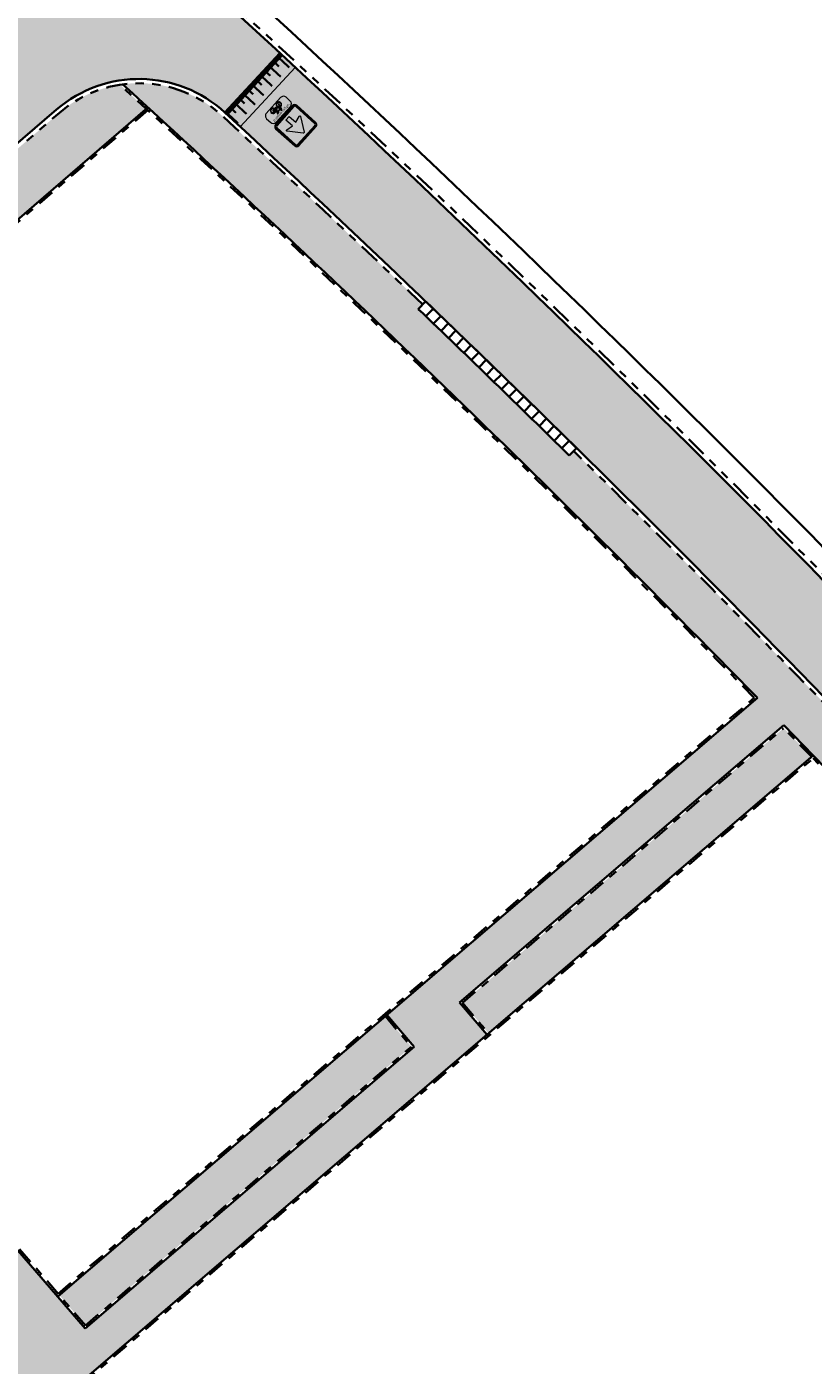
# Model space of a CAD drawing. Header units: metres. Extents: x 104290 to 104633, y 427843 to 428149.
# Tile 126 of 128: x 104501 to 104539, y 428041 to 428104. Entities that reach past the tile are written whole.
import ezdxf
from ezdxf.enums import TextEntityAlignment as Align

# ---------------------------------------------------------------- set-up
doc = ezdxf.new("R2010")
doc.units = ezdxf.units.M
doc.linetypes.add('VH-OPSLUITBAND', pattern=[10, 4, -2, 2, -2])
doc.linetypes.add('VH-TROTTOIRBAND', pattern=[15, 5, -2, 2, -2, 2, -2])
for name, color, linetype, lineweight in [('N-WE-GR-BEPLANTING_CULTUUR-V (Vaste planten)', 132, 'Continuous', 18), ('N-WE-VH-KANTOPSLUITING_INRITBAND-G', 6, 'Continuous', 35), ('N-WE-VH-KANTOPSLUITING_OPSLUITBAND-G', 150, 'VH-OPSLUITBAND', 35), ('N-WE-VH-KANTOPSLUITING_TROTTOIRBAND-G', 210, 'VH-TROTTOIRBAND', 35), ('N-WE-VH-PLATEAU_TALUD-S', 7, 'Continuous', 25), ('N-WE-VH-VERHARDING-G', 7, 'Continuous', 35), ('N-WE-VW-VERKEERSTEKEN_BORD_C-S', 7, 'Continuous', 25), ('N-WE-VW-VERKEERSTEKEN_BORD_ONDERBORD-S', 7, 'Continuous', 25)]:
    doc.layers.add(name, color=color, linetype=linetype, lineweight=lineweight)
doc.layers.add('N-WE-VH-VERHARDING-AP_RIJBAAN-ELEMENT', color=7, linetype='Continuous', true_color=0x7f4f3f)
doc.layers.add('N-WE-VH-VERHARDING-AP_VOETPAD', color=7, linetype='Continuous', true_color=0xdbdbdb)
doc.styles.add('NLCS-RVV-M200-T25', font='NLCS-RVV.ttf')

# ---------------------------------------------------------------- blocks, each defined once
blk = doc.blocks.new('*U1459')
for points in [[(-0.6961818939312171, 0.7178654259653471), (2.067901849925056, 3.398002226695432)], [(0, 0), (2.764057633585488, 2.680015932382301)]]:
    blk.add_lwpolyline(points)
for points, const_width in [([(-0.06961080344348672, 0.07179370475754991), (2.694446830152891, 2.75180963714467)], 0.1999999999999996), ([(1.632752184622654, 2.697435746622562), (2.120085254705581, 2.194935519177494)], 0.0999999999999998), ([(2.063514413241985, 3.115100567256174), (2.550847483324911, 2.612600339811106)], 0.0999999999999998), ([(2.126585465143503, 2.619149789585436), (2.335442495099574, 2.403792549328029)], 0.0999999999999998), ([(0.7712277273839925, 1.862106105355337), (1.258560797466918, 1.35960587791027)], 0.0999999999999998), ([(1.201989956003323, 2.279770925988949), (1.68932302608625, 1.777270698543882)], 0.0999999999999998), ([(1.69582323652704, 2.201484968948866), (1.904680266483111, 1.986127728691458)], 0.0999999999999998), ([(0.3404654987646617, 1.444441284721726), (0.8277985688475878, 0.9419410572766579)], 0.0999999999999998), ([(0.8342987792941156, 1.366155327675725), (1.043155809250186, 1.150798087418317)], 0.0999999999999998), ([(1.265061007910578, 1.783820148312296), (1.473918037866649, 1.568462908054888)], 0.0999999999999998), ([(-0.5210589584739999, 0.6091116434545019), (-0.03372588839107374, 0.1066114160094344)], 0.0999999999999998), ([(-0.09029672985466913, 1.026776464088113), (0.3970363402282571, 0.5242762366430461)], 0.0999999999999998), ([(0.4035365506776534, 0.9484905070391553), (0.6123935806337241, 0.7331332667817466)], 0.0999999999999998), ([(-0.02722567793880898, 0.5308256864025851), (0.1816313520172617, 0.3154684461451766)], 0.0999999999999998)]:
    blk.add_lwpolyline(points, dxfattribs=dict(const_width=const_width))
blk = doc.blocks.new('*U1466')
at = {"layer": 'N-WE-VH-KANTOPSLUITING_INRITBAND-G', "flags": 128}
blk.add_lwpolyline([(-0.002020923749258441, -0.5000000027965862), (0.001347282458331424, -1.252095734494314e-09)], dxfattribs=at)
blk = doc.blocks.new('*U1467')
at = {"layer": 'N-WE-VH-VERHARDING-G', "color": 0, "linetype": 'ByBlock', "lineweight": -2, "transparency": 16777216}
for p, rotation in [((104520.3990406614, 428091.1264153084), 316.2218560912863), ((104520.759936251, 428090.7803598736), 316.1832705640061), ((104521.1205987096, 428090.4340614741), 316.1446850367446), ((104521.4810278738, 428090.0875202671), 316.1060995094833), ((104521.8412235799, 428089.7407364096), 316.067513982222), ((104522.2011856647, 428089.3937100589), 316.0289284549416), ((104522.5609139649, 428089.0464413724), 315.9903429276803), ((104522.9204083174, 428088.6989305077), 315.9517574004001), ((104523.2796685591, 428088.3511776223), 315.9131718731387), ((104523.6386945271, 428088.003182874), 315.8745863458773), ((104523.9974860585, 428087.6549464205), 315.836000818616), ((104524.3560429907, 428087.3064684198), 315.7974152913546), ((104524.7143651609, 428086.95774903), 315.7588297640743), ((104525.0724524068, 428086.6087884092), 315.720244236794), ((104525.4303045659, 428086.2595867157), 315.6816587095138), ((104525.7879214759, 428085.9101441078), 315.6430731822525), ((104526.1453029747, 428085.560460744), 315.604487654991), ((104526.5024489, 428085.2105367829), 315.5659021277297), ((104526.8593590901, 428084.8603723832), 315.5273166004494), ((104527.2160333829, 428084.5099677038), 315.4887310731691), ((104527.5724716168, 428084.1593229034), 315.4501455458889)]:
    blk.add_blockref('*U1466', p, dxfattribs=dict(at, rotation=rotation))
blk = doc.blocks.new('N-SVW-VERKEERSTEKEN_BORD_C03-SO')
at = {"true_color": 0x007dc8}
h = blk.add_hatch(color=152, dxfattribs=at)
h.dxf.hatch_style = 1
h.paths.add_polyline_path([(3.050000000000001, 3.750000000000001), (-3.050000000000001, 3.75, 0.4142135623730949), (-3.750000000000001, 3.05), (-3.75, 0), (-3.55, 0), (-3.550000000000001, 3.05, -0.4142135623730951), (-3.050000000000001, 3.55), (3.05, 3.550000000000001, -0.414213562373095), (3.55, 3.050000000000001), (3.550000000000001, 4.440892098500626e-16), (3.75, 4.440892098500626e-16), (3.750000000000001, 3.050000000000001, 0.4142135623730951)])
at = {"true_color": 0xffffff}
h = blk.add_hatch(color=7, dxfattribs=at)
h.dxf.hatch_style = 1
h.paths.add_polyline_path([(3.05, 3.550000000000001), (-3.050000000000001, 3.55, 0.414213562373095), (-3.550000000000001, 3.05), (-3.55, 0), (-3.35, 0), (-3.350000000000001, 3.05, -0.4142135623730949), (-3.050000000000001, 3.35), (3.049999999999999, 3.350000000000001, -0.4142135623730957), (3.35, 3.050000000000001), (3.349999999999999, 4.440892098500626e-16), (3.55, 8.881784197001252e-16), (3.55, 3.050000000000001, 0.414213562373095)])
at = {"true_color": 0x007dc8}
h = blk.add_hatch(color=152, dxfattribs=at)
h.dxf.hatch_style = 1
h.paths.add_polyline_path([(-0.1634447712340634, 2.532877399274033, -0.5184376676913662), (0.1634447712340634, 2.532877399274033), (1.94967363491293, 2.220446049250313e-16), (3.350000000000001, 4.440892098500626e-16), (3.349999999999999, 3.050000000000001, 0.4142135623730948), (3.049999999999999, 3.350000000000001), (-3.050000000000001, 3.35, 0.4142135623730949), (-3.350000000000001, 3.05), (-3.35, -4.440892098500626e-16), (-1.949673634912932, -2.220446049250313e-16)])
h = blk.add_hatch(color=152, dxfattribs=at)
h.dxf.hatch_style = 1
h.paths.add_polyline_path([(-3.55, 4.440892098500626e-16), (-3.75, -4.440892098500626e-16), (-3.75, -3.050000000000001, 0.414213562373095), (-3.050000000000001, -3.75), (3.050000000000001, -3.750000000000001, 0.4142135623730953), (3.750000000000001, -3.050000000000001), (3.75, 1.332267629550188e-15), (3.550000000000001, 1.332267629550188e-15), (3.550000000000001, -3.05, -0.4142135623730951), (3.050000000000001, -3.55), (-3.05, -3.55, -0.4142135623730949), (-3.55, -3.050000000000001)])
at = {"true_color": 0xffffff}
h = blk.add_hatch(color=7, dxfattribs=at)
h.dxf.hatch_style = 1
h.paths.add_polyline_path([(-3.35, 0), (-3.55, -4.440892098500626e-16), (-3.55, -3.050000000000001, 0.4142135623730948), (-3.05, -3.55), (3.050000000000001, -3.55, 0.4142135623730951), (3.550000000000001, -3.05), (3.549999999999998, 4.440892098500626e-16), (3.35, 0), (3.350000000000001, -3.049999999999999, -0.4142135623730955), (3.050000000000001, -3.35), (-3.05, -3.35, -0.4142135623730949), (-3.35, -3.05)])
at = {"true_color": 0x007dc8}
h = blk.add_hatch(color=152, dxfattribs=at)
h.dxf.hatch_style = 1
h.paths.add_polyline_path([(-2.365548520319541, -0.5897117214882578), (-1.949673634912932, -2.220446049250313e-16), (-3.35, -4.440892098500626e-16), (-3.35, -3.05, 0.4142135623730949), (-3.05, -3.35), (3.050000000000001, -3.35, 0.4142135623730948), (3.350000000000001, -3.05), (3.35, 3.33066907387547e-16), (1.949673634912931, 0), (2.365548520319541, -0.5897117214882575, -0.690115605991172), (2.15626876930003, -0.8996528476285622), (0.5735062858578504, -0.5270055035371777), (0.5735062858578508, -2.61761332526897), (-0.5735062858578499, -2.61761332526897), (-0.5735062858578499, -0.5270055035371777), (-2.15626876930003, -0.8996528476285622, -0.6901156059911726)])
at = {"true_color": 0xffffff}
h = blk.add_hatch(color=7, dxfattribs=at)
h.dxf.hatch_style = 1
h.paths.add_polyline_path([(-2.365548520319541, -0.5897117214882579, 0.690115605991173), (-2.156268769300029, -0.8996528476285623), (-0.5735062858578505, -0.5270055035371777), (-0.5735062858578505, -2.61761332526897), (0.5735062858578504, -2.61761332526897), (0.5735062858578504, -0.5270055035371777), (2.156268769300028, -0.8996528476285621, 0.6901156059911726), (2.36554852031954, -0.5897117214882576), (0.1634447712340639, 2.532877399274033, 0.5184376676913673), (-0.1634447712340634, 2.532877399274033)])
at = {"color": 152, "lineweight": 0, "true_color": 0x007dc8}
blk.add_lwpolyline([(-3.05, -3.75), (3.050000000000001, -3.75, 0.4142135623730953), (3.750000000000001, -3.05), (3.75, 3.050000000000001, 0.4142135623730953), (3.05, 3.750000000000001), (-3.050000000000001, 3.75, 0.4142135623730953), (-3.750000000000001, 3.05), (-3.75, -3.050000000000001, 0.4142135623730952)], format="xyb", close=True, dxfattribs=at)
at = {"color": 7, "lineweight": 0, "true_color": 0xffffff}
for points in [[(-3.05, -3.55), (3.050000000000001, -3.55, 0.414213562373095), (3.550000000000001, -3.05), (3.55, 3.050000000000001, 0.414213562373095), (3.05, 3.550000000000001), (-3.050000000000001, 3.55, 0.414213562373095), (-3.550000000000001, 3.05), (-3.55, -3.050000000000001, 0.414213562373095)], [(-3.05, -3.35), (3.050000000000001, -3.35, 0.4142135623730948), (3.350000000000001, -3.05), (3.35, 3.050000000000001, 0.4142135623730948), (3.05, 3.350000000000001), (-3.050000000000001, 3.35, 0.4142135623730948), (-3.350000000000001, 3.05), (-3.35, -3.050000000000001, 0.4142135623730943)], [(0.5735062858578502, -0.5270055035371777), (0.5735062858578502, -2.61761332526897), (-0.5735062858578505, -2.61761332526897), (-0.5735062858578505, -0.5270055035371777), (-2.15626876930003, -0.8996528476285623, -0.6901156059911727), (-2.365548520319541, -0.5897117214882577), (-0.1634447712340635, 2.532877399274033, -0.5184376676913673), (0.1634447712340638, 2.532877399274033), (2.36554852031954, -0.5897117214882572, -0.6901156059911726), (2.156268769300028, -0.8996528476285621)]]:
    blk.add_lwpolyline(points, format="xyb", close=True, dxfattribs=at)
blk = doc.blocks.new('N-SVW-VERKEERSTEKEN_BORD_ONDERBORD_OB52-SO')
at = {"true_color": 0xffffff}
h = blk.add_hatch(color=7, dxfattribs=at)
h.dxf.hatch_style = 1
edge = h.paths.add_edge_path()
edge.add_line((2.749999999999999, -0.5240370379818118), (2.749999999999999, 0.5240370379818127))
edge.add_arc((2.024037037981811, 0.5240370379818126), 0.7259629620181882, 8.762305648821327e-15, 90.00000000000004)
edge.add_line((2.02403703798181, 1.250000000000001), (-2.02403703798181, 1.25))
edge.add_arc((-2.02403703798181, 0.5240370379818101), 0.7259629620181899, 90.00000000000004, 180)
edge.add_line((-2.75, 0.5240370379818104), (-2.749999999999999, -0.5240370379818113))
edge.add_arc((-2.02403703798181, -0.5240370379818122), 0.7259629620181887, 179.9999999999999, 269.9999999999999)
edge.add_line((-2.024037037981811, -1.250000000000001), (2.02403703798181, -1.25))
edge.add_arc((2.024037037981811, -0.5240370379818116), 0.7259629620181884, 269.9999999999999, 360)
at = {"true_color": 0x191919}
h = blk.add_hatch(color=250, dxfattribs=at)
h.dxf.hatch_style = 1
h.paths.add_polyline_path([(0.4771430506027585, 0.1213811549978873), (0.5605333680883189, 0.3071351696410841), (0.6856342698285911, 0.3071351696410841), (0.6856342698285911, 0.413293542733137), (0.295183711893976, 0.413293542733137, 1), (0.295183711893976, 0.3071351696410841), (0.4468164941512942, 0.3071351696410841), (0.397516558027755, 0.2009767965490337), (-0.4819844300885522, 0.2009767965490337), (-0.4212953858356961, 0.3626645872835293, -0.3458606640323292), (-0.3379255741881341, 0.413293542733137), (-0.2052353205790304, 0.413293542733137), (-0.2052353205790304, 0.5194210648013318), (-0.3568451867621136, 0.5192631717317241, 0.3343475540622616), (-0.5274742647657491, 0.3905254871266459), (-0.7094336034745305, -0.1288206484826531, 0.7942654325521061), (-1.154042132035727, -1.018314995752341, 0.4733002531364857), (-0.3834263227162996, -0.8682948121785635, 0.427470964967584), (-0.6108800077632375, -0.1667365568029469), (-0.5578008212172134, -0.01130909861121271), (0.04495105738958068, -0.6785241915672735), (0.2875943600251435, -0.6785241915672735, 0.5293484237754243), (1.037975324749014, -1.072917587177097, 0.4761740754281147), (1.187926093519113, -0.3023476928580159, 0.3180092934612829), (0.6173918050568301, -0.1515578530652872)])
h.paths.add_polyline_path([(-0.5123109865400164, 0.09864395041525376), (0.3482474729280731, 0.09864395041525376), (0.06012976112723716, -0.5382445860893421)], flags=16)
h.paths.add_polyline_path([(-0.6487804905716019, -0.2691002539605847, -0.5422541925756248), (-0.5750745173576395, -0.9357727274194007, -0.6326380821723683), (-1.232589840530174, -0.6254295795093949, -0.479902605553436), (-0.747349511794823, -0.2349790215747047), (-0.8800397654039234, -0.6102817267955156, 1.053204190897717), (-0.7776760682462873, -0.6406082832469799)], flags=16)
h.paths.add_polyline_path([(0.420284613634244, 7.492919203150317e-05), (0.5226174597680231, -0.1970631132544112, 0.2341669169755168), (0.2875943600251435, -0.5723658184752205), (0.1586987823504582, -0.5723658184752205)], flags=16)
h.paths.add_polyline_path([(0.5719173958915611, -0.2956321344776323), (0.715960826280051, -0.5723658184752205), (0.397516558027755, -0.5723658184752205, -0.2160576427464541)], flags=16)
h.paths.add_polyline_path([(0.397516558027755, -0.6785241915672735), (0.8031458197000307, -0.6785241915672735, 0.566150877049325), (0.8486510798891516, -0.6026923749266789), (0.6666917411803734, -0.2463321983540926, -0.5642606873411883), (1.192677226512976, -0.686728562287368, -0.3964878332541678), (0.7579983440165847, -1.025570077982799, -0.3501344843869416)], flags=16)
at = {"color": 250, "lineweight": 0, "true_color": 0x191919}
for points in [[(2.749999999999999, -0.5240370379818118), (2.749999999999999, 0.5240370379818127, 0.4142135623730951), (2.02403703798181, 1.250000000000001), (-2.02403703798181, 1.25, 0.4142135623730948), (-2.75, 0.5240370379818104), (-2.749999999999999, -0.5240370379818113, 0.4142135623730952), (-2.024037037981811, -1.250000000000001), (2.02403703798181, -1.25, 0.4142135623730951)], [(0.4771430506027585, 0.1213811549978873), (0.5605333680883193, 0.3071351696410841), (0.6856342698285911, 0.3071351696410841), (0.6856342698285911, 0.413293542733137), (0.2951837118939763, 0.413293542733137, 0.9999999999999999), (0.2951837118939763, 0.3071351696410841), (0.4468164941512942, 0.3071351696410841), (0.397516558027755, 0.2009767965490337), (-0.4819844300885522, 0.2009767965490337), (-0.421295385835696, 0.3626645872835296, -0.3458606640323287), (-0.3379255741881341, 0.413293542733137), (-0.2052353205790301, 0.413293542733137), (-0.2052353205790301, 0.5194210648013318), (-0.3568451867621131, 0.5192631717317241, 0.3343475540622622), (-0.5274742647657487, 0.3905254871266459), (-0.709433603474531, -0.1288206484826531, 0.7942654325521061), (-1.154042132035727, -1.018314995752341, 0.4733002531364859), (-0.3834263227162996, -0.8682948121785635, 0.4274709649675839), (-0.6108800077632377, -0.1667365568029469), (-0.5578008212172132, -0.01130909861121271), (0.04495105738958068, -0.6785241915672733), (0.287594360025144, -0.6785241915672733, 0.5293484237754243), (1.037975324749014, -1.072917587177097, 0.4761740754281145), (1.187926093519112, -0.3023476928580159, 0.3180092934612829), (0.6173918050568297, -0.1515578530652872)], [(0.4202846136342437, 7.492919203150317e-05), (0.1586987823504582, -0.5723658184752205), (0.287594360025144, -0.5723658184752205, -0.2341669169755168), (0.5226174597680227, -0.1970631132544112)], [(-0.6487804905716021, -0.2691002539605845, -0.5422541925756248), (-0.5750745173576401, -0.9357727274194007, -0.6326380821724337), (-1.232589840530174, -0.6254295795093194, -0.479902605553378), (-0.7473495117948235, -0.2349790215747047), (-0.8800397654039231, -0.6102817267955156, 1.053204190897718), (-0.7776760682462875, -0.6406082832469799)], [(0.6666917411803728, -0.2463321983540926, -0.5642606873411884), (1.192677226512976, -0.6867285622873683, -0.3964878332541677), (0.7579983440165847, -1.025570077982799, -0.3501344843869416), (0.397516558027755, -0.6785241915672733), (0.8031458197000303, -0.6785241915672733, 0.5661508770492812), (0.8486510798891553, -0.602692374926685)], [(0.715960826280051, -0.5723658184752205), (0.5719173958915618, -0.2956321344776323, 0.2160576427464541), (0.397516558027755, -0.5723658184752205)]]:
    blk.add_lwpolyline(points, format="xyb", close=True, dxfattribs=at)
blk.add_lwpolyline([(0.3482474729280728, 0.09864395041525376), (-0.5123109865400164, 0.09864395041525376), (0.06012976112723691, -0.5382445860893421)], close=True, dxfattribs=at)
at = {"color": 250, "true_color": 0x191919, "style": 'NLCS-RVV-M200-T25'}
blk.add_text('uitgezonderd', height=0.5, dxfattribs=at).set_placement((0, 0.5980707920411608), align=Align.CENTER)

msp = doc.modelspace()

# ---------------------------------------------------------------- hatches: boundary and pattern name
at = {"layer": 'N-WE-GR-BEPLANTING_CULTUUR-V (Vaste planten)'}
h = msp.add_hatch(color=256, dxfattribs=at)
h.dxf.hatch_style = 1
h.paths.add_polyline_path([(104507.1261184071, 428100.2838254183, 0.0005730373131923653), (104505.875066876, 428101.4293960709, 0.1392257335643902), (104503.0008795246, 428100.0955363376), (104496.543722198, 428094.5322086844), (104498.208171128, 428092.6003417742)])
h = msp.add_hatch(color=256, dxfattribs=at)
h.dxf.hatch_style = 1
h.paths.add_polyline_path([(104538.7385059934, 428069.4836885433), (104537.4116366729, 428070.8489124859), (104522.1532586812, 428057.7858857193), (104523.3889123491, 428056.3425700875)])
h.paths.add_polyline_path([(104519.7224113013, 428055.704784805), (104518.4867576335, 428057.1481004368), (104503.0000270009, 428043.8895760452), (104504.2415462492, 428042.4512820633)])
at = {"layer": 'N-WE-VH-VERHARDING-AP_RIJBAAN-ELEMENT'}
h = msp.add_hatch(color=256, dxfattribs=at)
h.dxf.hatch_style = 1
edge = h.paths.add_edge_path()
edge.add_line((104503.6650024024, 428120.9684945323), (104504.4267600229, 428121.6163574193))
edge.add_line((104504.4267600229, 428121.6163574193), (104501.9315948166, 428124.5484970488))
edge.add_line((104501.9315948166, 428124.5484970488), (104501.1630627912, 428123.8947204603))
edge.add_line((104501.1630627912, 428123.8947204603), (104497.8027992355, 428121.0216762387))
edge.add_arc((104501.7019259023, 428116.461324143), 6.000000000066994, 130.5306285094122, 228.3927539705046)
edge.add_arc((104493.7336765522, 428107.4887547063), 6.000000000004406, -49.25262298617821, 48.39275397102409, ccw=False)
edge.add_line((104497.6500269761, 428102.9431855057), (104496.8923649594, 428102.2905383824))
edge.add_line((104496.8923649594, 428102.2905383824), (104500.4497317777, 428098.1615236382))
edge.add_line((104500.4497317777, 428098.1615236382), (104501.2073786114, 428098.8142934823))
edge.add_line((104501.2073786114, 428098.8142934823), (104502.8703345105, 428100.247055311))
edge.add_arc((104506.7866849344, 428095.7014861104), 5.99999999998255, 47.23282290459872, 130.7473770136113, ccw=False)
edge.add_line((104510.8608101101, 428100.106199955), (104511.5948592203, 428099.4271035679))
edge.add_line((104511.5948592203, 428099.4271035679), (104514.2092097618, 428102.2534905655))
edge.add_line((104514.2092097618, 428102.2534905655), (104513.4750404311, 428102.9325580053))
edge.add_arc((104006.7206263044, 427555.0583304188), 746.3016853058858, 47.23282290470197, 48.26024810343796)
edge.add_arc((104507.5641290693, 428116.4081424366), 6.000000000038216, 130.5306285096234, 228.2602481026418, ccw=False)
h = msp.add_hatch(color=256, dxfattribs=at)
h.dxf.hatch_style = 1
h.paths.add_polyline_path([(104514.2087547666, 428102.2529986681), (104511.5944717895, 428099.4266847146, -0.0168028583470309), (104547.0115645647, 428064.293253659, -0.007668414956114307), (104562.3747652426, 428047.4839419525, -0.002666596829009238), (104567.5954470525, 428041.5292344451), (104570.5073189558, 428044.047870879, 0.002668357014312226), (104565.2561223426, 428050.0374260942, 0.007668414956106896), (104549.8132554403, 428066.9339028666, 0.01680457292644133)])
at = {"layer": 'N-WE-VH-VERHARDING-AP_VOETPAD'}
h = msp.add_hatch(color=256, dxfattribs=at)
h.dxf.hatch_style = 1
edge = h.paths.add_edge_path()
edge.add_arc((104006.7208944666, 427555.058603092), 741.951302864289, 45.45911744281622, 45.48888714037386)
edge.add_arc((104006.7203102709, 427555.0580086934), 741.9521362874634, 45.48888714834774, 45.52747265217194)
edge.add_arc((104006.7213712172, 427555.0590896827), 741.9506216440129, 45.52747263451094, 45.56605821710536)
edge.add_arc((104006.7206967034, 427555.0584023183), 741.9515846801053, 45.56605818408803, 45.60464371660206)
edge.add_arc((104006.7203213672, 427555.0580187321), 741.9521213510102, 45.60464372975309, 45.64322923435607)
edge.add_arc((104006.7210082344, 427555.0587213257), 741.9511387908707, 45.64322922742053, 45.68181478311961)
edge.add_arc((104006.72053339, 427555.0582351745), 741.9518183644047, 45.68181477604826, 45.72040029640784)
edge.add_arc((104006.720738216, 427555.0584452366), 741.9515249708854, 45.72040029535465, 45.75898583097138)
edge.add_arc((104006.7206711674, 427555.058376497), 741.9516209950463, 45.75898582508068, 45.79757135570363)
edge.add_arc((104006.7214694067, 427555.0591979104), 741.9504756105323, 45.79757132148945, 45.83615691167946)
edge.add_arc((104006.720478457, 427555.0581780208), 741.9518976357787, 45.83615688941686, 45.87474240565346)
edge.add_arc((104006.7211143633, 427555.0588339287), 741.9509840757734, 45.87474239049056, 45.91332795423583)
edge.add_arc((104006.7205928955, 427555.0582959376), 741.951733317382, 45.91332793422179, 45.95191345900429)
edge.add_arc((104006.7206866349, 427555.0583927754), 741.9515985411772, 45.95191346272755, 45.99049899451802)
edge.add_arc((104006.7205716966, 427555.0582738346), 741.9517639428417, 45.99049899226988, 46.02908451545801)
edge.add_arc((104006.7201864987, 427555.0578742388), 741.9523189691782, 46.02908453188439, 46.06767002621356)
edge.add_arc((104006.7211042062, 427555.0588268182), 741.9509962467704, 46.06767002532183, 46.10625558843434)
edge.add_arc((104006.7201796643, 427555.0578658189), 741.9523297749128, 46.10625559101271, 46.14484108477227)
edge.add_arc((104006.7205562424, 427555.05825747), 741.9517864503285, 46.14484110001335, 46.18342662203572)
edge.add_arc((104006.7206016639, 427555.0583047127), 741.9517209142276, 46.18342662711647, 46.22201215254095)
edge.add_line((104520.0516476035, 428090.7668014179), (104520.2606671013, 428090.9820104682))
edge.add_arc((104006.7206267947, 427555.0583309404), 742.2516845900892, 46.22185609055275, 47.23282290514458)
edge.add_arc((104506.7866849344, 428095.7014861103), 5.800000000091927, 47.23282290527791, 97.76863909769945)
edge.add_arc((104006.7206263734, 427555.058330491), 740.1516852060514, 45.505643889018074, 47.57944979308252, ccw=False)
edge.add_line((104525.4477951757, 428083.0229519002), (104527.1389046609, 428083.8845011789))
h = msp.add_hatch(color=256, dxfattribs=at)
h.dxf.hatch_style = 1
edge = h.paths.add_edge_path()
edge.add_line((104537.4179169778, 428070.985930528), (104538.8146215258, 428069.5488526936))
edge.add_arc((104006.7206265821, 427555.0583306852), 740.151684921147, 42.119811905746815, 44.036380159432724, ccw=False)
edge.add_line((104555.7236790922, 428051.4655879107), (104557.1494156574, 428052.5726027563))
edge.add_arc((104006.7206277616, 427555.0583317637), 741.9516833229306, 42.10937938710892, 42.70961759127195)
edge.add_line((104551.9072810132, 428058.3115617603), (104552.1277212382, 428058.515046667))
edge.add_arc((104006.7206271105, 427555.0583311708), 742.2516842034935, 42.70961759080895, 43.3050827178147)
edge.add_arc((104006.9438769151, 427555.2727319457), 741.9421688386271, 43.30485886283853, 43.63467802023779)
edge.add_line((104543.9277413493, 428067.2556527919), (104543.7106069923, 428067.0486271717))
edge.add_arc((104006.7206295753, 427555.0583335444), 741.9516807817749, 43.63476433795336, 44.02072650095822)
edge.add_line((104540.2495237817, 428070.6543145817), (104540.4652589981, 428070.8627985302))
edge.add_arc((104006.9438837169, 427555.2727384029), 741.9421594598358, 44.02080120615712, 45.4508165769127)
edge.add_line((104527.4320890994, 428084.0167180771), (104527.2202666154, 428083.8044204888))
edge.add_line((104527.2202666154, 428083.8044204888), (104527.1378894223, 428083.8855002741))
edge.add_line((104527.1378894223, 428083.8855002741), (104525.4477951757, 428083.0229519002))
edge.add_arc((104006.7206267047, 427555.0583308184), 740.1516847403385, 44.33112862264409, 45.505643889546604, ccw=False)
edge.add_line((104536.1608828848, 428072.2793005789), (104528.9411277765, 428066.0983123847))
edge.add_line((104528.9411277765, 428066.0983123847), (104529.9135012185, 428064.5612382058))
edge.add_line((104529.9135012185, 428064.5612382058), (104537.4179169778, 428070.985930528))
h = msp.add_hatch(color=256, dxfattribs=at)
h.dxf.hatch_style = 1
h.paths.add_polyline_path([(104481.6486950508, 428030.8741850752), (104476.3565364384, 428037.0741442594), (104484.1560587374, 428043.8355630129), (104467.5774763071, 428063.041769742), (104476.9716566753, 428071.1355640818), (104498.9432749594, 428045.6815516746)], flags=16)
h.paths.add_polyline_path([(104481.6605066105, 428031.0159434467), (104476.4970234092, 428037.063587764), (104484.2969617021, 428043.8253671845), (104467.7185784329, 428063.0313431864), (104476.961239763, 428070.9945924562), (104498.8019696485, 428045.692213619)], flags=0)
h.paths.add_polyline_path([(104464.6484948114, 428021.1012336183), (104461.7907073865, 428024.4469906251), (104474.8075092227, 428035.731288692), (104477.6641945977, 428032.3845763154)])
h.paths.add_polyline_path([(104504.2309247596, 428042.3105474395), (104477.1591610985, 428073.6730533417), (104471.8442882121, 428069.0938898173), (104469.7882042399, 428071.4803136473), (104468.4245334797, 428070.3054085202), (104470.480617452, 428067.9189846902), (104465.0376380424, 428063.2294477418), (104481.6198017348, 428044.0190921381), (104481.5422605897, 428043.9518715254), (104464.4015035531, 428029.0925063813), (104458.0842543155, 428023.6160672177), (104463.2203657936, 428017.4809749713), (104478.8327048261, 428031.0153507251), (104489.3808811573, 428018.6577727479), (104490.9396797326, 428019.9894535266), (104484.1157628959, 428027.9839240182), (104498.4275350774, 428040.2374542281), (104501.0271853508, 428037.1982129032), (104523.3129483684, 428056.2775356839), (104522.012260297, 428057.7968152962), (104529.9135012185, 428064.5612382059), (104528.9411277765, 428066.0983123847), (104518.5627216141, 428057.2131348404), (104519.8634096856, 428055.6938552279)])

# ---------------------------------------------------------------- linework, layer by layer
at = {"layer": 'N-WE-VH-KANTOPSLUITING_INRITBAND-G', "flags": 128}
for points in [[(104527.5744457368, 428084.1573795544, 0.003368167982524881), (104520.3990406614, 428091.1264153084, 0.003368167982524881)], [(104527.2202666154, 428083.8044204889, 0.003366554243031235), (104520.0531067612, 428090.7654032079)]]:
    msp.add_lwpolyline(points, format="xyb", dxfattribs=at)
at = {"layer": 'N-WE-VH-KANTOPSLUITING_OPSLUITBAND-G', "ltscale": 0.2, "flags": 128}
for points in [[(104536.0147174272, 428072.2858065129, 0.01416587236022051), (104505.875066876, 428101.4293960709)], [(104572.0367008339, 428032.6504501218, 0.005915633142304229), (104560.5785945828, 428045.8921596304, 0.0076684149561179), (104545.2650559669, 428062.6471346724, 0.003159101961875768), (104538.8081526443, 428069.4116732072)]]:
    msp.add_lwpolyline(points, format="xyb", dxfattribs=at)
for points in [[(104507.2002948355, 428100.2157373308), (104476.9082075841, 428074.1168213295)], [(104504.2415462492, 428042.4512820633), (104476.9082075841, 428074.1168213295)], [(104502.9346838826, 428043.9652757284), (104536.0147174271, 428072.2858065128)], [(104522.1532586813, 428057.7858857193), (104537.3965365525, 428070.8359849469)], [(104538.7429107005, 428069.4791565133), (104537.4116366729, 428070.8489124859)], [(104501.0162224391, 428037.0571859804), (104538.8081526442, 428069.4116732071)], [(104522.1532586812, 428057.7858857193), (104523.3889123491, 428056.3425700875)], [(104518.4867576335, 428057.1481004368), (104519.7224113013, 428055.704784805)], [(104504.2415462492, 428042.4512820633), (104519.7224113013, 428055.704784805)]]:
    msp.add_lwpolyline(points, dxfattribs=at)
at = {"layer": 'N-WE-VH-KANTOPSLUITING_TROTTOIRBAND-G', "ltscale": 0.2, "flags": 128}
for points in [[(104504.5546793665, 428121.4660357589), (104503.7949732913, 428120.8164827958, 0.4543022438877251), (104503.7027894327, 428112.0803189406, -0.02162435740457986), (104549.9587978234, 428067.0710794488, -0.007668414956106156), (104565.4058032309, 428050.170074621, -0.01153821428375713), (104587.6526350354, 428023.8682784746, -0.008354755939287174), (104602.9921692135, 428004.1964086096, -0.009100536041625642), (104618.9426975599, 427982.1987073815)], [(104520.2608410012, 428090.9818438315, 0.004411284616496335), (104510.7250059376, 428099.9593761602, 0.3814357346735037), (104503.0008795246, 428100.0955363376), (104501.3379236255, 428098.6627745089)], [(104540.4652503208, 428070.8627901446, 0.006236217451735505), (104527.4340288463, 428084.0149607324)]]:
    msp.add_lwpolyline(points, format="xyb", dxfattribs=at)
at = {"layer": 'N-WE-VH-VERHARDING-G'}
msp.add_line((104507.2023998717, 428100.3495476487), (104476.7671054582, 428074.127247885), dxfattribs=at)
at = {"layer": 'N-WE-VH-VERHARDING-G', "ltscale": 0.2, "flags": 128}
for points in [[(104618.7786732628, 427982.0842694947, 0.009100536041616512), (104602.8324183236, 428004.0760771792, 0.008354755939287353), (104587.4969938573, 428023.7426766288, 0.01153821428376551), (104565.2561223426, 428050.0374260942, 0.007668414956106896), (104549.8132554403, 428066.9339028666, 0.02162435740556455), (104503.5696397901, 428111.9310836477, -0.4543022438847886), (104503.6650024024, 428120.9684945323), (104504.4250635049, 428121.6183510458)], [(104536.1608828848, 428072.2793005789, 0.01417442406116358), (104506.0026799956, 428101.4482535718)], [(104572.0975578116, 428032.7333691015, 0.005907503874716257), (104560.6534350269, 428045.9584838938, 0.007668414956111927), (104545.3378271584, 428062.7157229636, 0.003190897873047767), (104538.8146215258, 428069.5488526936)]]:
    msp.add_lwpolyline(points, format="xyb", dxfattribs=at)
at = {"layer": 'N-WE-VH-VERHARDING-G', "flags": 128}
msp.add_lwpolyline([(104505.1379507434, 428120.7806169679), (104504.3798422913, 428120.1324299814, 0.4543022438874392), (104504.3019628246, 428112.7518777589, -0.02162435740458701), (104550.6137385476, 428067.6883740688, -0.007668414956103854), (104566.0793672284, 428050.7669929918, -0.01153821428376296), (104588.3530203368, 428024.433486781, -0.008354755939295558), (104603.7110482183, 428004.7379000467, -0.009100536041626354), (104619.6808068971, 427982.7136778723)], format="xyb", dxfattribs=at)
for points in [[(104510.8608101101, 428100.106199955), (104513.4750404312, 428102.9325580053)], [(104504.2309247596, 428042.3105474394), (104476.7671054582, 428074.127247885)], [(104502.924062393, 428043.8245411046), (104536.1608828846, 428072.2793005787)], [(104522.0122602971, 428057.7968152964), (104537.4179169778, 428070.9859305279)], [(104538.8146215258, 428069.5488526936), (104537.4179169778, 428070.9859305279)], [(104501.0271853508, 428037.1982129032), (104538.8146215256, 428069.5488526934)], [(104522.012260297, 428057.7968152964), (104523.3129483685, 428056.2775356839)], [(104518.5627216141, 428057.2131348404), (104519.8634096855, 428055.693855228)], [(104504.2309247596, 428042.3105474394), (104519.8634096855, 428055.693855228)]]:
    msp.add_lwpolyline(points, dxfattribs=at)
msp.add_lwpolyline([(104572.0947102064, 428036.2928369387, 0.004991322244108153), (104562.3747652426, 428047.4839419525, 0.007668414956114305), (104547.0115645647, 428064.293253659, 0.01713967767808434), (104510.8608101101, 428100.106199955, 0.3814357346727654), (104502.8703345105, 428100.247055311), (104373.6607324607, 427988.9232458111, 0.4137979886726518), (104373.0259607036, 427980.4677805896), (104427.5509177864, 427917.0006857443, 0.4130768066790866), (104435.9942359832, 427916.3443130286), (104571.756319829, 428032.0651941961, 0.4140097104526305)], format="xyb", close=True, dxfattribs=at)

# ---------------------------------------------------------------- block references
at = {"layer": 'N-WE-VH-PLATEAU_TALUD-S', "xscale": -1, "rotation": 271.3484020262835}
msp.add_blockref('*U1459', (104510.8608101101, 428100.106199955), dxfattribs=at)
at = {"layer": 'N-WE-VH-VERHARDING-G'}
msp.add_blockref('*U1467', (0, 0), dxfattribs=at)
at = {"layer": 'N-WE-VW-VERKEERSTEKEN_BORD_C-S', "xscale": 0.1999999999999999, "yscale": 0.1999999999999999, "zscale": 0.1999999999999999, "rotation": 227.8943198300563}
msp.add_blockref('N-SVW-VERKEERSTEKEN_BORD_C03-SO', (104514.2304003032, 428099.4841631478), dxfattribs=at)
at = {"layer": 'N-WE-VW-VERKEERSTEKEN_BORD_ONDERBORD-S', "xscale": 0.2499999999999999, "yscale": 0.2499999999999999, "zscale": 0.2499999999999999, "rotation": 227.8429510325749}
msp.add_blockref('N-SVW-VERKEERSTEKEN_BORD_ONDERBORD_OB52-SO', (104513.4029785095, 428100.2316669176), dxfattribs=at)

doc.saveas('drawing.dxf')
